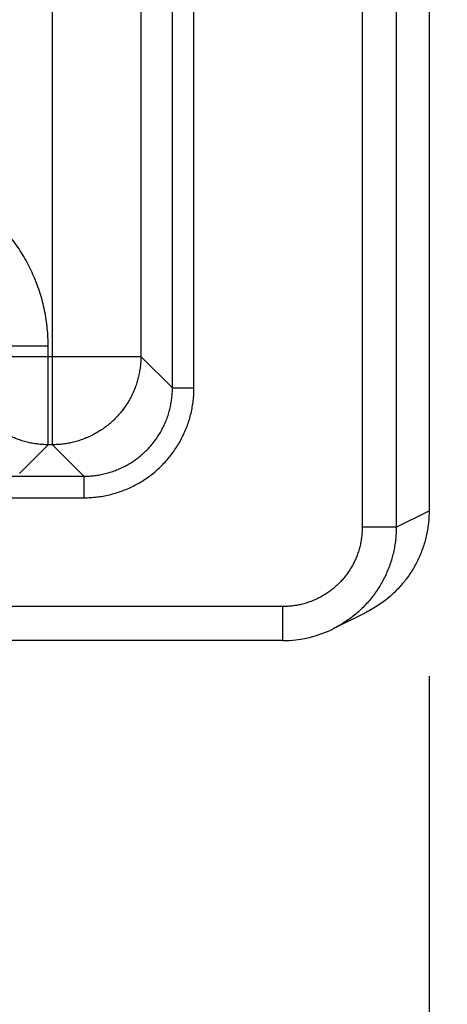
# Model space of a CAD drawing. Header units: inches. Extents: x 0 to 34, y 0 to 22.
# Tile 70 of 83: x 23.639 to 24.016, y 14.045 to 14.914. Entities that reach past the tile are written whole.
import ezdxf

# ---------------------------------------------------------------- set-up
doc = ezdxf.new("R2010")
doc.units = ezdxf.units.IN
doc.header["$LTSCALE"] = 1.87
doc.header["$MEASUREMENT"] = 0
doc.layers.get('0').update_dxf_attribs({"linetype": 'CONTINUOUS'})
doc.layers.add('DIMENSIONS', color=7, linetype='CONTINUOUS')
doc.styles.get("Standard").update_dxf_attribs({"font": 'txt', "width": 0.8})
doc.dimstyles.new('DIMSTYLE_1', dxfattribs={"dimtxt": 0.125, "dimasz": 0.18, "dimexe": 0.18, "dimexo": 0.0625, "dimgap": 0.09, "dimtad": 0, "dimtih": 1, "dimtoh": 1, "dimdec": 3, "dimzin": 4, "dimdsep": 46, "dimtxsty": 'STANDARD', "dimblk": '_FILLED', "dimblk1": '_FILLED', "dimblk2": '_FILLED', "dimcen": 0.09, "dimadec": 0, "dimazin": 0, "dimtp": 0.01, "dimtm": 0.01, "dimtfac": 1, "dimtdec": 3, "dimtofl": 0, "dimtmove": 0, "dimatfit": 3, "dimldrblk": '_FILLED', "dimfxl": 1, "dimtolj": 1, "dimtzin": 4, "dimarcsym": 0})

# ---------------------------------------------------------------- blocks, each defined once
blk = doc.blocks.new('_FILLED')
at = {"color": 0, "linetype": 'BYBLOCK'}
blk.add_solid([(0, 0), (-1, 0.1736), (-1, -0.1736)], dxfattribs=at)
blk = doc.blocks.new('*D6')
at = {"layer": 'DIMENSIONS', "color": 2, "linetype": 'CONTINUOUS'}
for p, q in [((22.40895, 15.18404), (22.40895, 12.74097)), ((23.33895, 15.18404), (23.33895, 12.74097)), ((22.40895, 12.86597), (22.04895, 12.86597)), ((23.33895, 12.86597), (23.9404, 12.86597))]:
    blk.add_line(p, q, dxfattribs=at)
at = {"layer": 'DIMENSIONS', "color": 2, "linetype": 'CONTINUOUS', "xscale": 0.18, "yscale": 0.18, "zscale": 0.18}
blk.add_blockref('_FILLED', (22.40895, 12.86597), dxfattribs=at)
at = {"layer": 'DIMENSIONS', "color": 2, "linetype": 'CONTINUOUS', "xscale": 0.18, "yscale": 0.18, "zscale": 0.18, "rotation": 180}
blk.add_blockref('_FILLED', (23.33895, 12.86597), dxfattribs=at)
at = {"layer": 'DIMENSIONS', "color": 2, "linetype": 'CONTINUOUS', "width": 0.8}
for s, p in [('[', (24.8279, 12.80347)), (']', (25.4279, 12.80347)), ('3x ', (24.0029, 12.80347)), ('.930', (24.3029, 12.80347)), ('23.62', (24.9279, 12.80347))]:
    blk.add_text(s, height=0.125, dxfattribs=at).set_placement(p)
blk = doc.blocks.new('*D7')
at = {"layer": 'DIMENSIONS', "color": 2, "linetype": 'CONTINUOUS'}
for p, q in [((23.40145, 15.24654), (24.87495, 15.24654)), ((24.74995, 15.24654), (24.74995, 14.80642)), ((24.74995, 14.3663), (24.74995, 14.80642)), ((24.74995, 14.80642), (24.74995, 14.14935)), ((24.03418, 14.3663), (24.87495, 14.3663)), ((24.74995, 14.14935), (24.98013, 14.14935))]:
    blk.add_line(p, q, dxfattribs=at)
at = {"layer": 'DIMENSIONS', "color": 2, "linetype": 'CONTINUOUS', "xscale": 0.18, "yscale": 0.18, "zscale": 0.18}
for p, rotation in [((24.74995, 15.24654), 90), ((24.74995, 14.3663), 270)]:
    blk.add_blockref('_FILLED', p, dxfattribs=dict(at, rotation=rotation))
at = {"layer": 'DIMENSIONS', "color": 2, "linetype": 'CONTINUOUS', "width": 0.8}
for s, p in [('[', (25.56763, 14.08685)), (']', (26.16763, 14.08685)), ('.880', (25.04263, 14.08685)), ('22.36', (25.66763, 14.08685))]:
    blk.add_text(s, height=0.125, dxfattribs=at).set_placement(p)
blk = doc.blocks.new('*D8')
at = {"layer": 'DIMENSIONS', "color": 2, "linetype": 'CONTINUOUS'}
for p, q in [((23.33895, 15.18404), (23.33895, 13.49097)), ((23.99995, 14.33486), (23.99995, 13.49097)), ((23.33895, 13.61597), (22.97895, 13.61597)), ((23.99995, 13.61597), (24.54003, 13.61597))]:
    blk.add_line(p, q, dxfattribs=at)
at = {"layer": 'DIMENSIONS', "color": 2, "linetype": 'CONTINUOUS', "xscale": 0.18, "yscale": 0.18, "zscale": 0.18}
blk.add_blockref('_FILLED', (23.33895, 13.61597), dxfattribs=at)
at = {"layer": 'DIMENSIONS', "color": 2, "linetype": 'CONTINUOUS', "xscale": 0.18, "yscale": 0.18, "zscale": 0.18, "rotation": 180}
blk.add_blockref('_FILLED', (23.99995, 13.61597), dxfattribs=at)
at = {"layer": 'DIMENSIONS', "color": 2, "linetype": 'CONTINUOUS', "width": 0.8}
for s, p in [('[', (25.12753, 13.55347)), (']', (25.72753, 13.55347)), ('.661', (24.60253, 13.55347)), ('16.79', (25.22753, 13.55347))]:
    blk.add_text(s, height=0.125, dxfattribs=at).set_placement(p)
blk = doc.blocks.new('*D9')
at = {"layer": 'DIMENSIONS', "color": 2, "linetype": 'CONTINUOUS'}
for p, q in [((23.47687, 16.40154), (25.62495, 16.40154)), ((25.49995, 16.40154), (25.49995, 15.64254)), ((25.49995, 14.3663), (25.49995, 15.39254)), ((24.04951, 14.3663), (25.62495, 14.3663))]:
    blk.add_line(p, q, dxfattribs=at)
at = {"layer": 'DIMENSIONS', "color": 2, "linetype": 'CONTINUOUS', "xscale": 0.18, "yscale": 0.18, "zscale": 0.18}
for p, rotation in [((25.49995, 16.40154), 90), ((25.49995, 14.3663), 270)]:
    blk.add_blockref('_FILLED', p, dxfattribs=dict(at, rotation=rotation))
at = {"layer": 'DIMENSIONS', "color": 2, "linetype": 'CONTINUOUS', "width": 0.8}
for s, p in [('[', (25.51245, 15.45504)), (']', (26.01245, 15.45504)), ('2.035', (24.88745, 15.45504)), ('51.7', (25.61245, 15.45504))]:
    blk.add_text(s, height=0.125, dxfattribs=at).set_placement(p)

msp = doc.modelspace()

# ---------------------------------------------------------------- linework, layer by layer
at = {"color": 7, "linetype": 'CONTINUOUS'}
for p, q in [((23.94099, 17.73476), (23.94099, 14.46632)), ((23.97099, 17.73476), (23.97099, 14.46632)), ((23.99995, 17.72031), (23.99995, 14.48077)), ((23.66782, 14.53918), (23.66782, 17.6619)), ((23.77363, 14.58935), (23.77363, 17.61173)), ((23.79263, 14.58935), (23.79263, 17.61173)), ((23.74581, 17.58391), (23.74581, 14.61717)), ((23.66409, 14.6262), (23.5861, 14.6262)), ((23.66409, 14.53918), (23.66409, 14.6262)), ((23.5861, 14.61717), (23.74581, 14.61717)), ((23.74581, 14.61717), (23.77363, 14.58935)), ((23.77363, 14.58935), (23.79263, 14.58935)), ((23.63872, 14.51381), (23.66409, 14.53918)), ((23.66782, 14.53918), (23.66409, 14.53918)), ((23.66782, 14.53918), (23.69564, 14.51137)), ((20.02527, 14.51137), (23.69564, 14.51137)), ((23.69564, 14.51137), (23.69564, 14.49237)), ((20.02527, 14.49237), (23.69564, 14.49237)), ((23.97099, 14.46632), (23.99995, 14.4808)), ((23.97099, 14.46632), (23.94099, 14.46632)), ((23.87097, 14.3963), (23.58727, 14.3963)), ((23.87097, 14.3663), (23.87097, 14.3963)), ((23.9157, 14.37686), (23.94467, 14.39135)), ((23.91177, 14.375), (23.91607, 14.37705)), ((23.87097, 14.3663), (23.58744, 14.3663))]:
    msp.add_line(p, q, dxfattribs=at)
msp.add_lwpolyline([(23.87097, 14.3663), (23.87652, 14.36646), (23.88258, 14.36698), (23.88859, 14.36787), (23.89454, 14.36912), (23.9004, 14.37073), (23.90615, 14.37269), (23.91177, 14.375)], dxfattribs=at)
for points, knots in [([(23.66409, 14.6262), (23.66409, 14.62881), (23.66395, 14.63404), (23.66336, 14.64189), (23.66237, 14.64971), (23.66098, 14.6575), (23.6592, 14.66521), (23.65702, 14.67283), (23.65446, 14.68033), (23.65153, 14.68768), (23.64823, 14.69487), (23.64457, 14.70188), (23.64056, 14.7087), (23.63621, 14.71531), (23.63152, 14.72169), (23.62653, 14.72783), (23.62122, 14.7337), (23.61562, 14.73929), (23.60975, 14.7446), (23.60362, 14.7496), (23.59724, 14.75428), (23.59063, 14.75864), (23.58381, 14.76265), (23.5768, 14.76631), (23.56961, 14.76961), (23.56226, 14.77254), (23.55476, 14.7751), (23.54714, 14.77728), (23.53942, 14.77907), (23.53163, 14.78046), (23.5238, 14.78145), (23.51596, 14.78204), (23.51072, 14.78217), (23.50811, 14.78217)], [0, 0, 0, 0, 0.031979, 0.064086, 0.096291, 0.128566, 0.160883, 0.193216, 0.225536, 0.257829, 0.290105, 0.322378, 0.354659, 0.386949, 0.419243, 0.451534, 0.483821, 0.516107, 0.548394, 0.580687, 0.612982, 0.645273, 0.677553, 0.709824, 0.7421, 0.774397, 0.806726, 0.839071, 0.871402, 0.903689, 0.935904, 0.968018, 1, 1, 1, 1]), ([(23.66409, 14.53918), (23.66252, 14.53918), (23.65938, 14.53928), (23.65468, 14.53971), (23.65002, 14.54042), (23.64541, 14.54141), (23.64087, 14.54268), (23.63642, 14.54421), (23.63206, 14.54602), (23.62782, 14.54808), (23.62372, 14.5504), (23.61976, 14.55296), (23.61596, 14.55576), (23.61234, 14.55877), (23.60891, 14.56201), (23.60568, 14.56544), (23.60266, 14.56906), (23.59987, 14.57286), (23.59731, 14.57681), (23.59499, 14.58092), (23.59293, 14.58516), (23.59113, 14.58951), (23.58959, 14.59397), (23.58832, 14.59851), (23.58733, 14.60312), (23.58662, 14.60778), (23.58619, 14.61247), (23.5861, 14.6156), (23.5861, 14.61717)], [0, 0, 0, 0, 0.038462, 0.076924, 0.115388, 0.153851, 0.192316, 0.230781, 0.269247, 0.307713, 0.346179, 0.384646, 0.423113, 0.46158, 0.500047, 0.538514, 0.576981, 0.615448, 0.653913, 0.692381, 0.730846, 0.76931, 0.807772, 0.846237, 0.884705, 0.923155, 0.961583, 1, 1, 1, 1]), ([(23.74581, 14.61717), (23.74581, 14.6156), (23.74571, 14.61246), (23.74529, 14.60777), (23.74458, 14.60311), (23.74359, 14.5985), (23.74232, 14.59396), (23.74078, 14.5895), (23.73897, 14.58515), (23.73691, 14.58091), (23.73459, 14.5768), (23.73203, 14.57285), (23.72924, 14.56905), (23.72622, 14.56543), (23.72299, 14.562), (23.71956, 14.55877), (23.71594, 14.55575), (23.71214, 14.55295), (23.70818, 14.55039), (23.70407, 14.54808), (23.69984, 14.54602), (23.69548, 14.54421), (23.69103, 14.54267), (23.68649, 14.54141), (23.68188, 14.54042), (23.67722, 14.53971), (23.67253, 14.53928), (23.66939, 14.53918), (23.66782, 14.53918)], [0, 0, 0, 0, 0.038462, 0.076924, 0.115388, 0.153851, 0.192316, 0.230781, 0.269247, 0.307713, 0.346179, 0.384646, 0.423113, 0.46158, 0.500047, 0.538514, 0.576981, 0.615448, 0.653913, 0.692381, 0.730846, 0.76931, 0.807772, 0.846237, 0.884705, 0.923155, 0.961583, 1, 1, 1, 1]), ([(23.69564, 14.51137), (23.69721, 14.51137), (23.70035, 14.51146), (23.70505, 14.51189), (23.70971, 14.5126), (23.71432, 14.51358), (23.71886, 14.51485), (23.72332, 14.51639), (23.72767, 14.51819), (23.73191, 14.52025), (23.73601, 14.52257), (23.73997, 14.52513), (23.74377, 14.52792), (23.74739, 14.53094), (23.75082, 14.53417), (23.75405, 14.5376), (23.75707, 14.54122), (23.75986, 14.54502), (23.76242, 14.54898), (23.76474, 14.55308), (23.7668, 14.55732), (23.76861, 14.56168), (23.77014, 14.56613), (23.77141, 14.57067), (23.7724, 14.57528), (23.77311, 14.57995), (23.77353, 14.58464), (23.77363, 14.58778), (23.77363, 14.58935)], [0, 0, 0, 0, 0.038462, 0.076926, 0.11539, 0.153855, 0.192319, 0.230783, 0.269244, 0.307704, 0.346163, 0.38462, 0.423076, 0.461532, 0.499988, 0.538444, 0.576899, 0.615356, 0.653813, 0.692272, 0.730732, 0.769193, 0.807656, 0.846121, 0.884589, 0.923058, 0.961529, 1, 1, 1, 1]), ([(23.69564, 14.49237), (23.69752, 14.49237), (23.70127, 14.49248), (23.70689, 14.49297), (23.71248, 14.49379), (23.71801, 14.49493), (23.72347, 14.49639), (23.72883, 14.49816), (23.73407, 14.50025), (23.73919, 14.50263), (23.74416, 14.50531), (23.74897, 14.50828), (23.75359, 14.51151), (23.75802, 14.51501), (23.76223, 14.51877), (23.76622, 14.52276), (23.76998, 14.52697), (23.77348, 14.5314), (23.77672, 14.53603), (23.77968, 14.54083), (23.78236, 14.5458), (23.78474, 14.55092), (23.78683, 14.55616), (23.7886, 14.56152), (23.79007, 14.56698), (23.79121, 14.57251), (23.79203, 14.5781), (23.79252, 14.58372), (23.79263, 14.58748), (23.79263, 14.58935)], [0, 0, 0, 0, 0.036932, 0.07395, 0.111017, 0.148096, 0.185155, 0.222197, 0.259237, 0.296281, 0.333325, 0.370365, 0.4074, 0.444434, 0.481467, 0.518501, 0.555535, 0.592568, 0.629604, 0.666644, 0.703689, 0.740733, 0.777774, 0.814816, 0.851876, 0.888958, 0.926032, 0.963059, 1, 1, 1, 1]), ([(23.99995, 14.48077), (23.99995, 14.47891), (23.99985, 14.47517), (23.99938, 14.46959), (23.9986, 14.46404), (23.9975, 14.45854), (23.9961, 14.4531), (23.99439, 14.44775), (23.99239, 14.4425), (23.9901, 14.43737), (23.98752, 14.43238), (23.98466, 14.42754), (23.98154, 14.42287), (23.97816, 14.41838), (23.97453, 14.41409), (23.97067, 14.41001), (23.96659, 14.40615), (23.96229, 14.40253), (23.95781, 14.39916), (23.95314, 14.39605), (23.94874, 14.39346), (23.94589, 14.39195), (23.94467, 14.39135)], [0, 0, 0, 0, 0.050464, 0.101123, 0.151789, 0.202411, 0.253074, 0.303837, 0.354611, 0.405307, 0.455997, 0.506762, 0.557527, 0.608216, 0.658912, 0.709689, 0.76046, 0.811141, 0.861788, 0.912485, 0.963192, 1, 1, 1, 1]), ([(23.94099, 14.46632), (23.94099, 14.46487), (23.9409, 14.46196), (23.94049, 14.4576), (23.93981, 14.45327), (23.93886, 14.44897), (23.93763, 14.44473), (23.93614, 14.44058), (23.93439, 14.43653), (23.93239, 14.4326), (23.93015, 14.4288), (23.92767, 14.42516), (23.92497, 14.42167), (23.92205, 14.41836), (23.91893, 14.41524), (23.91562, 14.41233), (23.91214, 14.40962), (23.90849, 14.40715), (23.90469, 14.40491), (23.90076, 14.40291), (23.89671, 14.40116), (23.89256, 14.39967), (23.88832, 14.39844), (23.88402, 14.39748), (23.87968, 14.3968), (23.87533, 14.39639), (23.87242, 14.3963), (23.87097, 14.3963)], [0, 0, 0, 0, 0.039546, 0.07931, 0.119238, 0.159277, 0.199379, 0.239495, 0.279583, 0.319642, 0.359693, 0.399755, 0.439836, 0.479928, 0.520023, 0.560115, 0.600199, 0.640266, 0.680323, 0.720387, 0.76048, 0.800599, 0.840703, 0.880745, 0.920676, 0.960447, 1, 1, 1, 1]), ([(23.97099, 14.46632), (23.97099, 14.46445), (23.97088, 14.4607), (23.97041, 14.45511), (23.96962, 14.44954), (23.96853, 14.44404), (23.96712, 14.4386), (23.96542, 14.43325), (23.96341, 14.428), (23.96112, 14.42288), (23.95854, 14.41789), (23.95569, 14.41306), (23.95257, 14.40839), (23.9492, 14.40391), (23.94558, 14.39963), (23.94173, 14.39555), (23.93765, 14.3917), (23.93337, 14.38809), (23.92889, 14.38471), (23.92423, 14.3816), (23.91993, 14.37906), (23.91718, 14.37761), (23.91607, 14.37705)], [0, 0, 0, 0, 0.050882, 0.10178, 0.15268, 0.203577, 0.25447, 0.30536, 0.356246, 0.407128, 0.458001, 0.508859, 0.559698, 0.610517, 0.661323, 0.71212, 0.762914, 0.813712, 0.86452, 0.915346, 0.966191, 1, 1, 1, 1])]:
    msp.add_open_spline(points, degree=3, knots=knots, dxfattribs=at)

# ---------------------------------------------------------------- dimensions: what is measured, and where the dimension line sits
at = {"layer": 'DIMENSIONS', "color": 2, "linetype": 'CONTINUOUS'}
for base, p1, p2, angle, picture, middle in [((25.49995, 16.40154), (24.04951, 14.3663), (23.47687, 16.40154), 90, '*D9', (25.49995, 15.51754)), ((24.74995, 15.24654), (24.03418, 14.3663), (23.40145, 15.24654), 90, '*D7', (25.65513, 14.14935)), ((23.33895, 13.61597), (23.99995, 14.33486), (23.33895, 15.18404), 180, '*D8', (25.21503, 13.61597))]:
    dim = msp.add_linear_dim(base=base, p1=p1, p2=p2, angle=angle, dimstyle='DIMSTYLE_1', dxfattribs=at)
    dim.commit()
    dim.dimension.update_dxf_attribs({"geometry": picture, "text_midpoint": middle, "dimtype": 160})
dim = msp.add_linear_dim(base=(22.40895, 12.86597), p1=(23.33895, 15.18404), p2=(22.40895, 15.18404), angle=180, text='3x <>', dimstyle='DIMSTYLE_1', dxfattribs=at)
dim.commit()
dim.dimension.update_dxf_attribs({"geometry": '*D6', "text_midpoint": (24.7654, 12.86597), "dimtype": 160})

doc.saveas('drawing.dxf')
